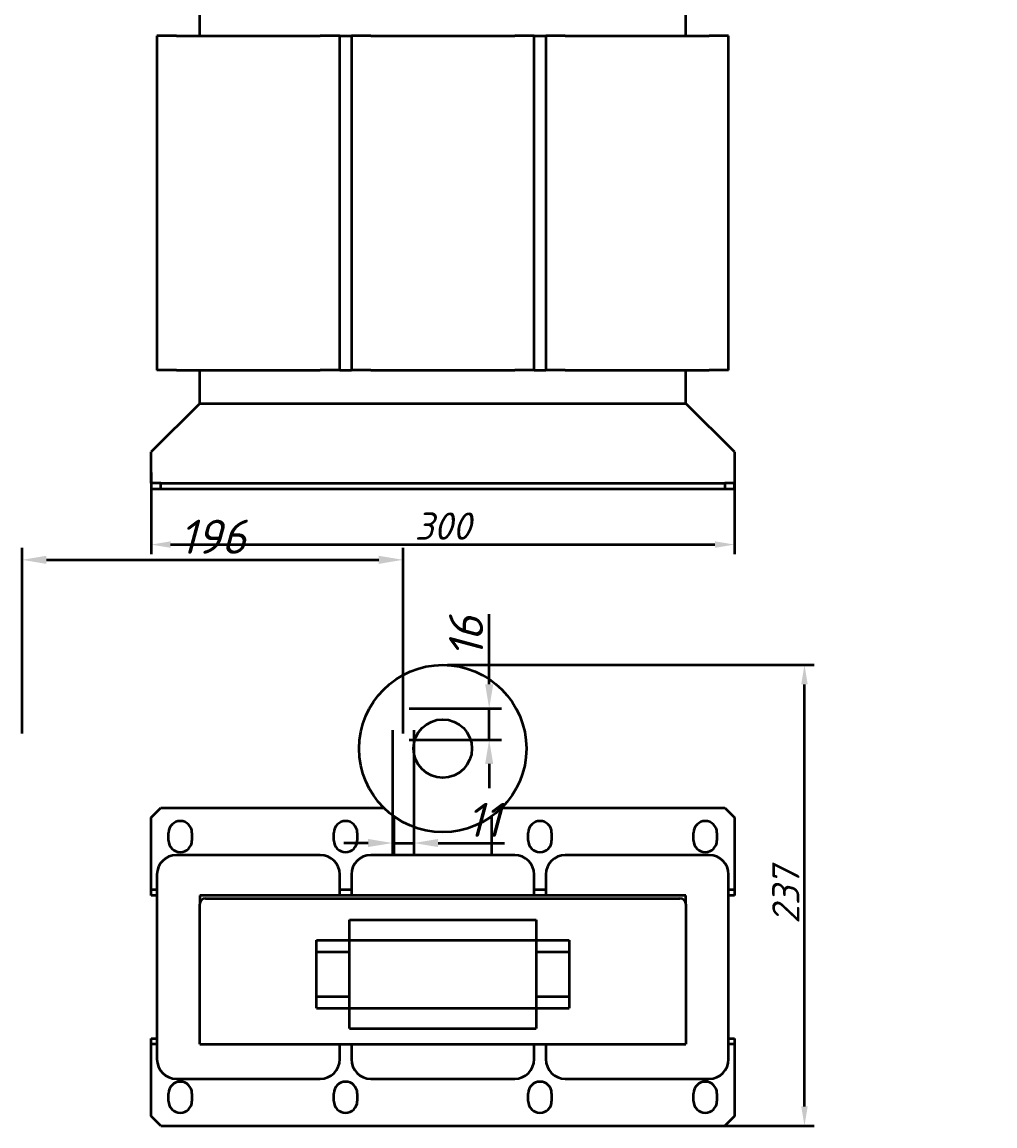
# Model space of a CAD drawing. Header units: millimetres. Extents: x 569 to 1665, y -515 to 692.
# Tile 1 of 3: x 665 to 1165, y -515 to 53. Entities that reach past the tile are written whole.
import ezdxf

# ---------------------------------------------------------------- set-up
doc = ezdxf.new("R2010")
doc.units = ezdxf.units.MM
doc.layers.get('Defpoints').update_dxf_attribs({"lineweight": 25})
doc.layers.add('Осн_СБ', color=7, linetype='Continuous', lineweight=50)
doc.styles.add('ГОСТ', font='isocpeui.ttf')
doc.dimstyles.new('ISO-25', dxfattribs={"dimtxt": 3.5, "dimasz": 2.5, "dimexe": 1.25, "dimexo": 0.625, "dimtad": 1, "dimdec": 0, "dimtxsty": 'ГОСТ', "dimcen": 2.5, "dimclrd": 256, "dimclre": 256, "dimclrt": 256, "dimadec": 0, "dimazin": 0, "dimtfac": 1, "dimtdec": 0, "dimtmove": 0, "dimatfit": 3, "dimfxl": 1, "dimlwd": -1, "dimlwe": -1, "dimarcsym": 0})

# ---------------------------------------------------------------- blocks, each defined once
blk = doc.blocks.new('*D286')
at = {"layer": 'Defpoints', "color": 0, "transparency": 16777216}
for p in [(1552.75, 426.35), (1660.43, 426.35), (1492.25, 61.35), (860.63, -223.88), (664.63, -316.34), (860.63, -316.34)]:
    blk.add_point(p, dxfattribs=at)
at = {"layer": 'Осн_СБ', "transparency": 16777216}
for p, q in [((1555.25, 426.35), (1665.43, 426.35)), ((1660.43, 71.35), (1660.43, 416.35)), ((1494.75, 61.35), (1665.43, 61.35)), ((664.63, -313.22), (664.63, -217.63)), ((860.63, -313.22), (860.63, -217.63)), ((677.13, -223.88), (848.13, -223.88))]:
    blk.add_line(p, q, dxfattribs=at)
for points in [[(1658.76, 416.35), (1662.09, 416.35), (1660.43, 426.35)], [(1658.76, 71.35), (1662.09, 71.35), (1660.43, 61.35)], [(677.13, -221.8), (677.13, -225.97), (664.63, -223.88)], [(848.13, -221.8), (848.13, -225.97), (860.63, -223.88)]]:
    blk.add_solid(points, dxfattribs=at)
at = {"layer": 'Осн_СБ', "transparency": 16777216, "insert": (1650.93, 243.85), "char_height": 14, "attachment_point": 5, "rotation": 90, "style": 'ГОСТ'}
blk.add_mtext('365', dxfattribs=at)
at = {"layer": 'Осн_СБ', "transparency": 16777216, "insert": (762.63, -212.01), "char_height": 17.5, "attachment_point": 5, "style": 'ГОСТ'}
blk.add_mtext('196', dxfattribs=at)
blk = doc.blocks.new('*D287')
at = {"layer": 'Defpoints', "color": 0, "transparency": 16777216}
for p in [(881.03, -277.9), (1067.06, -277.9), (855.13, -308.34), (866.13, -308.34), (866.13, -369.46), (881.03, -514.9)]:
    blk.add_point(p, dxfattribs=at)
at = {"layer": 'Осн_СБ', "transparency": 16777216}
for p, q in [((883.53, -277.9), (1072.06, -277.9)), ((1067.06, -504.9), (1067.06, -287.9)), ((855.13, -311.47), (855.13, -375.71)), ((866.13, -311.47), (866.13, -375.71)), ((842.63, -369.46), (830.13, -369.46)), ((855.13, -369.46), (866.13, -369.46)), ((878.63, -369.46), (912.79, -369.46)), ((883.53, -514.9), (1072.06, -514.9))]:
    blk.add_line(p, q, dxfattribs=at)
for points in [[(1065.4, -287.9), (1068.73, -287.9), (1067.06, -277.9)], [(842.63, -367.38), (842.63, -371.54), (855.13, -369.46)], [(878.63, -367.38), (878.63, -371.54), (866.13, -369.46)], [(1065.4, -504.9), (1068.73, -504.9), (1067.06, -514.9)]]:
    blk.add_solid(points, dxfattribs=at)
at = {"layer": 'Осн_СБ', "transparency": 16777216, "insert": (901.96, -357.59), "char_height": 17.5, "attachment_point": 5, "style": 'ГОСТ'}
blk.add_mtext('11', dxfattribs=at)
at = {"layer": 'Осн_СБ', "transparency": 16777216, "insert": (1057.47, -396.4), "char_height": 14, "attachment_point": 5, "rotation": 90, "style": 'ГОСТ'}
blk.add_mtext('237', dxfattribs=at)
blk = doc.blocks.new('*D288')
at = {"layer": 'Defpoints', "color": 0, "transparency": 16777216}
for p in [(731.03, -176.43), (1031.03, -176.43), (1031.03, -216.04), (860.63, -300.34), (860.63, -316.34), (904.9, -316.34)]:
    blk.add_point(p, dxfattribs=at)
at = {"layer": 'Осн_СБ', "transparency": 16777216}
for p, q in [((731.03, -178.93), (731.03, -221.04)), ((1031.03, -178.93), (1031.03, -221.04)), ((741.03, -216.04), (1021.03, -216.04)), ((904.9, -287.84), (904.9, -251.89)), ((863.76, -300.34), (911.15, -300.34)), ((904.9, -316.34), (904.9, -300.34)), ((863.76, -316.34), (911.15, -316.34)), ((904.9, -328.84), (904.9, -341.34))]:
    blk.add_line(p, q, dxfattribs=at)
for points in [[(741.03, -214.38), (741.03, -217.71), (731.03, -216.04)], [(1021.03, -214.38), (1021.03, -217.71), (1031.03, -216.04)], [(902.81, -287.84), (906.98, -287.84), (904.9, -300.34)], [(902.81, -328.84), (906.98, -328.84), (904.9, -316.34)]]:
    blk.add_solid(points, dxfattribs=at)
at = {"layer": 'Осн_СБ', "transparency": 16777216, "insert": (881.03, -206.54), "char_height": 14, "attachment_point": 5, "style": 'ГОСТ'}
blk.add_mtext('300', dxfattribs=at)
at = {"layer": 'Осн_СБ', "transparency": 16777216, "insert": (893.02, -263.62), "char_height": 17.5, "attachment_point": 5, "rotation": 90, "style": 'ГОСТ'}
blk.add_mtext('16', dxfattribs=at)

msp = doc.modelspace()

# ---------------------------------------------------------------- linework, layer by layer
at = {"layer": 'Осн_СБ'}
for p, q in [((756.03, 45.57), (756.03, 62.57)), ((1006.03, 45.57), (1006.03, 62.57)), ((744.03, 45.57), (734.03, 45.57)), ((734.03, 45.57), (734.03, -126.43)), ((744.03, 45.57), (818.03, 45.57)), ((828.03, 45.57), (818.03, 45.57)), ((828.03, -126.43), (828.03, 45.57)), ((828.03, 45.57), (834.03, 45.57)), ((844.03, 45.57), (834.03, 45.57)), ((834.03, 45.57), (834.03, -126.43)), ((844.03, 45.57), (918.03, 45.57)), ((928.03, 45.57), (918.03, 45.57)), ((928.03, -126.43), (928.03, 45.57)), ((928.03, 45.57), (934.03, 45.57)), ((944.03, 45.57), (934.03, 45.57)), ((934.03, 45.57), (934.03, -126.43)), ((944.03, 45.57), (1018.03, 45.57)), ((1028.03, 45.57), (1018.03, 45.57)), ((1028.03, -126.43), (1028.03, 45.57)), ((744.03, -126.43), (734.03, -126.43)), ((744.03, -126.43), (818.03, -126.43)), ((756.03, -143.43), (756.03, -126.43)), ((828.03, -126.43), (818.03, -126.43)), ((828.03, -126.43), (834.03, -126.43)), ((844.03, -126.43), (834.03, -126.43)), ((844.03, -126.43), (918.03, -126.43)), ((928.03, -126.43), (918.03, -126.43)), ((928.03, -126.43), (934.03, -126.43)), ((944.03, -126.43), (934.03, -126.43)), ((944.03, -126.43), (1018.03, -126.43)), ((1006.03, -143.43), (1006.03, -126.43)), ((1028.03, -126.43), (1018.03, -126.43)), ((756.03, -143.43), (731.03, -168.43)), ((756.03, -143.43), (1006.03, -143.43)), ((1031.03, -168.43), (1006.03, -143.43)), ((731.03, -184.43), (731.03, -168.43)), ((1031.03, -168.43), (1031.03, -184.43)), ((736.03, -184.43), (731.03, -184.43)), ((731.03, -184.43), (731.03, -187.43)), ((736.03, -187.43), (736.03, -184.43)), ((736.03, -184.43), (1026.03, -184.43)), ((1031.03, -184.43), (1026.03, -184.43)), ((1026.03, -184.43), (1026.03, -187.43)), ((1031.03, -187.43), (1031.03, -184.43)), ((731.03, -187.43), (736.03, -187.43)), ((736.03, -187.43), (1026.03, -187.43)), ((1026.03, -187.43), (1031.03, -187.43)), ((731.03, -356.4), (736.03, -351.4)), ((736.03, -351.4), (850.72, -351.4)), ((911.34, -351.4), (1026.03, -351.4)), ((1026.03, -351.4), (1031.03, -356.4)), ((731.03, -393.4), (731.03, -356.4)), ((856.03, -375.65), (856.03, -355.88)), ((906.03, -355.88), (906.03, -375.65)), ((1031.03, -356.4), (1031.03, -393.4)), ((740.03, -368.15), (740.03, -364.15)), ((752.03, -364.15), (752.03, -368.15)), ((825.03, -368.15), (825.03, -364.15)), ((837.03, -364.15), (837.03, -368.15)), ((925.03, -368.15), (925.03, -364.15)), ((937.03, -364.15), (937.03, -368.15)), ((1010.03, -368.15), (1010.03, -364.15)), ((1022.03, -364.15), (1022.03, -368.15)), ((818.03, -375.65), (744.03, -375.65)), ((918.03, -375.65), (844.03, -375.65)), ((1018.03, -375.65), (944.03, -375.65)), ((734.03, -385.65), (734.03, -480.65)), ((828.03, -396.4), (828.03, -385.65)), ((834.03, -385.65), (834.03, -396.4)), ((928.03, -396.4), (928.03, -385.65)), ((934.03, -385.65), (934.03, -396.4)), ((1028.03, -480.65), (1028.03, -385.65)), ((731.03, -396.4), (731.03, -393.4)), ((731.03, -393.4), (734.03, -393.4)), ((734.03, -396.4), (731.03, -396.4)), ((756.03, -396.4), (756.03, -400.9)), ((1006.03, -396.4), (756.03, -396.4)), ((828.03, -393.4), (834.03, -393.4)), ((928.03, -393.4), (934.03, -393.4)), ((1006.03, -400.9), (1006.03, -396.4)), ((1028.03, -393.4), (1031.03, -393.4)), ((1031.03, -396.4), (1028.03, -396.4)), ((1031.03, -393.4), (1031.03, -396.4)), ((756.03, -472.9), (756.03, -400.9)), ((759.03, -397.9), (1003.03, -397.9)), ((1006.03, -400.9), (1006.03, -472.9)), ((833.03, -419.4), (833.03, -408.9)), ((833.03, -408.9), (929.03, -408.9)), ((929.03, -408.9), (929.03, -419.4)), ((816.03, -425.4), (816.03, -419.4)), ((816.03, -419.4), (833.03, -419.4)), ((833.03, -454.4), (833.03, -419.4)), ((833.03, -419.4), (929.03, -419.4)), ((929.03, -419.4), (946.03, -419.4)), ((929.03, -419.4), (929.03, -454.4)), ((946.03, -419.4), (946.03, -425.4)), ((816.03, -448.4), (816.03, -425.4)), ((816.03, -425.4), (833.03, -425.4)), ((929.03, -425.4), (946.03, -425.4)), ((946.03, -425.4), (946.03, -448.4)), ((816.03, -454.4), (816.03, -448.4)), ((816.03, -448.4), (833.03, -448.4)), ((929.03, -448.4), (946.03, -448.4)), ((946.03, -448.4), (946.03, -454.4)), ((816.03, -454.4), (833.03, -454.4)), ((833.03, -464.9), (833.03, -454.4)), ((833.03, -454.4), (929.03, -454.4)), ((929.03, -454.4), (946.03, -454.4)), ((929.03, -454.4), (929.03, -464.9)), ((833.03, -464.9), (929.03, -464.9)), ((731.03, -472.9), (731.03, -469.9)), ((731.03, -469.9), (734.03, -469.9)), ((1028.03, -469.9), (1031.03, -469.9)), ((1031.03, -469.9), (1031.03, -472.9)), ((731.03, -509.9), (731.03, -472.9)), ((734.03, -472.9), (731.03, -472.9)), ((756.03, -472.9), (1006.03, -472.9)), ((828.03, -480.65), (828.03, -472.9)), ((834.03, -472.9), (834.03, -480.65)), ((928.03, -480.65), (928.03, -472.9)), ((934.03, -472.9), (934.03, -480.65)), ((1031.03, -472.9), (1028.03, -472.9)), ((1031.03, -472.9), (1031.03, -509.9)), ((744.03, -490.65), (818.03, -490.65)), ((844.03, -490.65), (918.03, -490.65)), ((944.03, -490.65), (1018.03, -490.65)), ((740.03, -502.15), (740.03, -498.15)), ((752.03, -498.15), (752.03, -502.15)), ((825.03, -502.15), (825.03, -498.15)), ((837.03, -498.15), (837.03, -502.15)), ((925.03, -502.15), (925.03, -498.15)), ((937.03, -498.15), (937.03, -502.15)), ((1010.03, -502.15), (1010.03, -498.15)), ((1022.03, -498.15), (1022.03, -502.15)), ((736.03, -514.9), (731.03, -509.9)), ((1031.03, -509.9), (1026.03, -514.9)), ((736.03, -514.9), (1026.03, -514.9))]:
    msp.add_line(p, q, dxfattribs=at)
for radius in [43, 15]:
    msp.add_circle((881.03, -320.9), radius, dxfattribs=at)
for centre, radius, start, end in [((746.03, -364.15), 6, 0, 180), ((831.03, -364.15), 6, 0, 180), ((931.03, -364.15), 6, 0, 180), ((1016.03, -364.15), 6, 0, 180), ((746.03, -368.15), 6, 180, 0), ((831.03, -368.15), 6, 180, 0), ((931.03, -368.15), 6, 180, 0), ((1016.03, -368.15), 6, 180, 0), ((744.03, -385.65), 10, 90, 180), ((818.03, -385.65), 10, 0, 90), ((844.03, -385.65), 10, 90, 180), ((918.03, -385.65), 10, 0, 90), ((944.03, -385.65), 10, 90, 180), ((1018.03, -385.65), 10, 0, 90), ((759.03, -400.9), 3, 90, 180), ((1003.03, -400.9), 3, 0, 90), ((744.03, -480.65), 10, 180, 270), ((818.03, -480.65), 10, 270, 0), ((844.03, -480.65), 10, 180, 270), ((918.03, -480.65), 10, 270, 0), ((944.03, -480.65), 10, 180, 270), ((1018.03, -480.65), 10, 270, 0), ((746.03, -498.15), 6, 0, 180), ((831.03, -498.15), 6, 0, 180), ((931.03, -498.15), 6, 0, 180), ((1016.03, -498.15), 6, 0, 180), ((746.03, -502.15), 6, 180, 0), ((831.03, -502.15), 6, 180, 0), ((931.03, -502.15), 6, 180, 0), ((1016.03, -502.15), 6, 180, 0)]:
    msp.add_arc(centre, radius, start, end, dxfattribs=at)

# ---------------------------------------------------------------- dimensions: what is measured, and where the dimension line sits
for base, p1, p2, picture, middle in [((1660.43, 426.35), (1492.25, 61.35), (1552.75, 426.35), '*D286', (1650.93, 243.85)), ((1067.06, -277.9), (881.03, -514.9), (881.03, -277.9), '*D287', (1057.47, -396.4))]:
    dim = msp.add_linear_dim(base=base, p1=p1, p2=p2, angle=90, dimstyle='ISO-25', dxfattribs=at)
    dim.commit()
    dim.dimension.update_dxf_attribs({"geometry": picture, "text_midpoint": middle})
dim = msp.add_linear_dim(base=(1031.03, -216.04), p1=(731.03, -176.43), p2=(1031.03, -176.43), dimstyle='ISO-25', dxfattribs=at)
dim.commit()
dim.dimension.update_dxf_attribs({"geometry": '*D288', "text_midpoint": (881.03, -206.54)})

doc.saveas('drawing.dxf')
